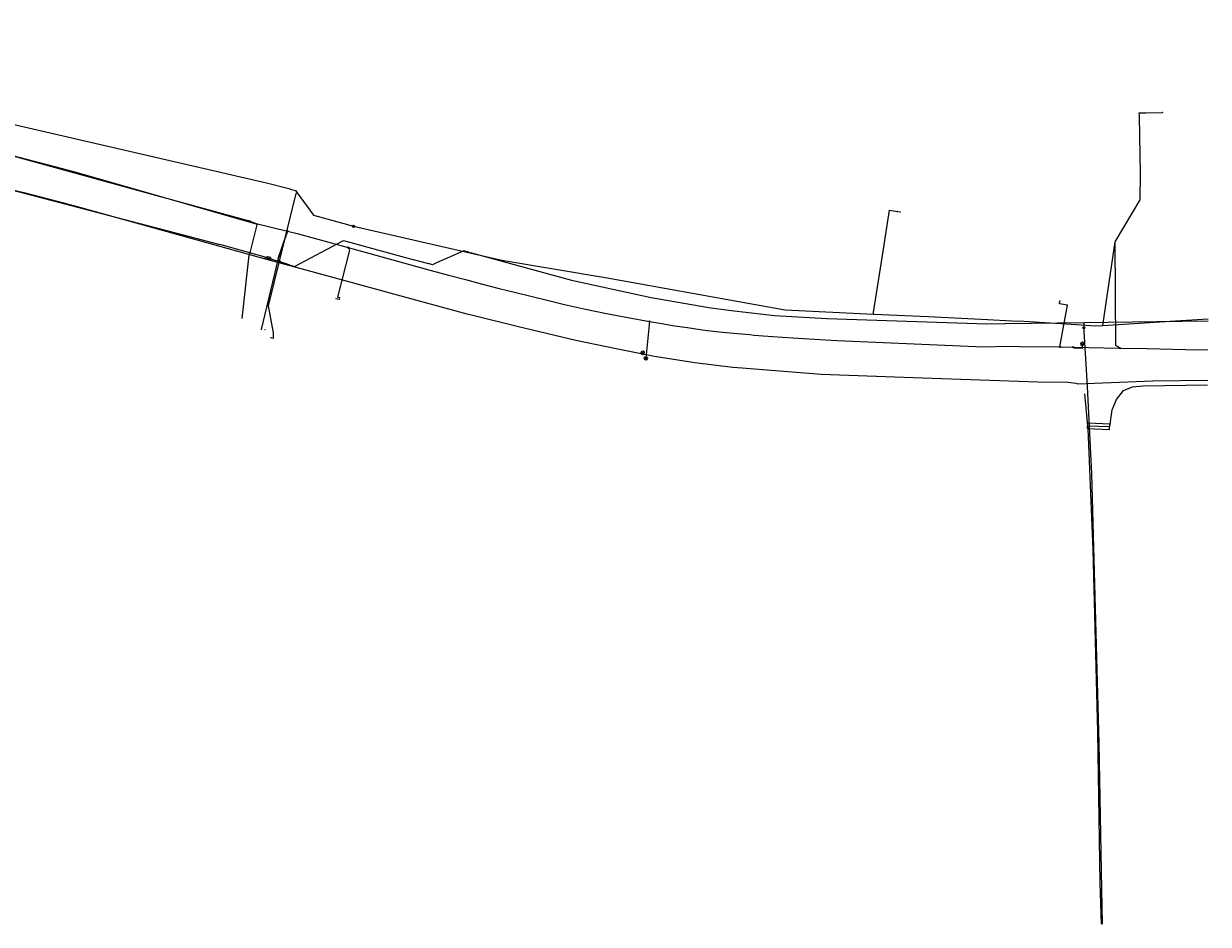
# Model space of a CAD drawing. Header units: metres. Extents: x 174261 to 174838, y 462117 to 462752.
# Tile 6 of 13: x 174620 to 174834, y 462120 to 462282. Entities that reach past the tile are written whole.
import ezdxf
from ezdxf.enums import TextEntityAlignment as Align
from ezdxf.lldxf.tags import DXFTag

# ---------------------------------------------------------------- set-up
doc = ezdxf.new("R2010")
doc.units = ezdxf.units.M
for name, color, linetype in [('B-WE-KL-DATA_KABELBED-G', 153, 'Continuous'), ('B-WE-KL-DATA_MANTELBUIS-G', 153, 'Continuous'), ('B-WE-KL-ET_LS-G', 11, 'KL-LS-N'), ('B-WE-KL-ET_LS_MANTELBUIS-G', 11, 'Continuous'), ('B-WE-KL-ET_LS_OV_LICHTMAST-S', 53, 'Continuous'), ('B-WE-KL-GAS_LD-G', 44, 'KL-GAS-LD-N')]:
    doc.layers.add(name, color=color, linetype=linetype)
doc.layers.add('B-WE-KL-WATER-G', color=5, linetype='KL-WATER-N', true_color=0x0000ff)
doc.styles.add('NLCS-ISO', font='NLCS-ISO.ttf')
doc.styles.get("Standard").update_dxf_attribs({"font": 'isocpeur.ttf'})
tags = doc.linetypes.add('KL-GAS-LD-N', pattern='A,4,-1,[69,NLCS.SHX,S=0.5,R=0,X=0,Y=0],-1,4,-1,["L",Standard,S=1,R=0,X=0.25,Y=-0.5],-2', length=13).pattern_tags.tags
tags[18] = DXFTag(74, 10)
tags = doc.linetypes.add('KL-LS-N', pattern='A,4,-1,[103,NLCS.SHX,S=0.75,R=0,X=0,Y=0],-1,4,-1,["L",Standard,S=1,R=0,X=0,Y=-0.5],-2', length=13).pattern_tags.tags
tags[18] = DXFTag(74, 10)
doc.linetypes.add('KL-WATER-N', pattern='A,7,-0.5,[168,NLCS.SHX,S=0.75,R=0,X=0.75,Y=0],-2', length=9.5)

# ---------------------------------------------------------------- blocks, each defined once
blk = doc.blocks.new('SKL-WTB_HULP_OVERIG-SO')
at = {"color": 0, "linetype": 'ByBlock', "lineweight": 18}
for points in [[(-0.1, 0.1), (0.1, -0.1)], [(0.1, 0.1), (-0.1, -0.1)]]:
    blk.add_lwpolyline(points, dxfattribs=at)
at = {"color": 0, "linetype": 'ByBlock', "lineweight": 18, "style": 'NLCS-ISO', "flags": 1}
for tag, p in [('TYPE', (1.5, 0)), ('LABEL', (1.5, -1.5)), ('OMSCHRIJVING', (1.5, -3))]:
    blk.add_attdef(tag, p, '', height=1, dxfattribs=at)
blk = doc.blocks.new('SKL-WTB_HULP_SIFON-SO')
at = {"linetype": 'ByBlock', "lineweight": 18}
h = blk.add_hatch(color=0, dxfattribs=at)
h.dxf.hatch_style = 1
h.paths.add_polyline_path([(0.1, -0.5), (-0.1, -0.5), (-0.1, -0.8), (0.1, -0.8)])
at = {"color": 0, "linetype": 'ByBlock', "lineweight": 18}
blk.add_lwpolyline([(0.3, 0.8), (0.3, -0.5), (-0.3, -0.5), (-0.3, 0.8)], dxfattribs=at)
blk.add_lwpolyline([(0.1, -0.8), (-0.1, -0.8), (-0.1, -0.5), (0.1, -0.5)], close=True, dxfattribs=at)
blk.add_circle((0, 0), 1, dxfattribs=at)
at = {"color": 0, "linetype": 'ByBlock', "lineweight": 18, "style": 'NLCS-ISO', "flags": 1}
for tag, p in [('TYPE', (1.5, 0)), ('LABEL', (1.5, -1.5)), ('OMSCHRIJVING', (1.5, -3))]:
    blk.add_attdef(tag, p, '', height=1, dxfattribs=at)
blk = doc.blocks.new('SKL-WTB_HULP_MOF-SO')
at = {"linetype": 'ByBlock', "lineweight": 18}
h = blk.add_hatch(color=0, dxfattribs=at)
h.dxf.hatch_style = 1
h.paths.add_polyline_path([(-0.5625, 0, 1), (0.5625, 0, 1)])
at = {"color": 0, "linetype": 'ByBlock', "lineweight": 18}
blk.add_circle((0, 0), 0.5625, dxfattribs=at)
at = {"color": 0, "linetype": 'ByBlock', "lineweight": 18, "style": 'NLCS-ISO', "flags": 1}
for tag, p in [('TYPE', (1.5, 0)), ('OMSCHRIJVING', (1.5, -3)), ('LABEL', (1.5, -1.5))]:
    blk.add_attdef(tag, p, '', height=1, dxfattribs=at)
blk = doc.blocks.new('SKL-ET_OV_LICHTMAST-SO')
at = {"color": 0, "linetype": 'ByBlock', "lineweight": 18}
for points in [[(-1.2, 0), (-2, 0)], [(-1.4, 1.4), (-0.9, 0.9)], [(0, 2), (0, 1.2)], [(0.9, 0.9), (1.4, 1.4)], [(2, 0), (1.2, 0)], [(-1.4, -1.4), (-0.9, -0.9)], [(0, -1.2), (0, -2)], [(0.9, -0.9), (1.4, -1.4)]]:
    blk.add_lwpolyline(points, dxfattribs=at)
blk.add_circle((0, 0), 1, dxfattribs=at)
blk = doc.blocks.new('SKL-WATER_BRANDKRAAN_BRANDPUT-SO')
at = {"color": 0, "linetype": 'ByBlock', "lineweight": 18}
blk.add_ellipse((0, 0), major_axis=(2.5, 0), ratio=0.54, dxfattribs=at)
at = {"color": 0, "linetype": 'ByBlock', "lineweight": 18, "style": 'NLCS-ISO'}
blk.add_text('bk', height=1.5, dxfattribs=at).set_placement((0.2, 0), align=Align.MIDDLE_CENTER)
blk = doc.blocks.new('SKL-WTB_HULP_AFSLUITER-SO')
at = {"color": 0, "linetype": 'ByBlock', "lineweight": 18}
blk.add_lwpolyline([(0, 0.8), (0, -0.8)], dxfattribs=at)
blk.add_circle((0, 0), 1, dxfattribs=at)
at = {"color": 0, "linetype": 'ByBlock', "lineweight": 18, "style": 'NLCS-ISO', "flags": 1}
for tag, p in [('TYPE', (1.5, 0)), ('LABEL', (1.5, -1.5)), ('OMSCHRIJVING', (1.5, -3))]:
    blk.add_attdef(tag, p, '', height=1, dxfattribs=at)

msp = doc.modelspace()

# ---------------------------------------------------------------- linework, layer by layer
at = {"layer": 'B-WE-KL-DATA_KABELBED-G', "flags": 128}
for points in [[(174608.37, 462261.17), (174629.52, 462255.65), (174662.39, 462246.23), (174662.35, 462246.07)], [(174605.37, 462255.49), (174620.34, 462251.95), (174627.71, 462250), (174629.52, 462249.52), (174662.75, 462240.27), (174677.56, 462236.2), (174687.65, 462233.44), (174700.23, 462230.03), (174701.55, 462229.71), (174709.59, 462227.76), (174719.92, 462225.3), (174727.49, 462223.7), (174734.11, 462222.42), (174741.4, 462221.25), (174748.26, 462220.39), (174749.96, 462220.28), (174764.18, 462219.12), (174782.49, 462218.46), (174803.31, 462217.78), (174808.71, 462217.72), (174810.17, 462217.54), (174810.53, 462217.41), (174824.04, 462217.96), (174833.94, 462218.03)], [(174662.35, 462246.07), (174661.16, 462241.26)], [(174662.35, 462246.07), (174661.16, 462241.26)], [(174661.16, 462241.26), (174660.99, 462240.6)], [(174659.7, 462229.16), (174660.99, 462240.6)], [(174812.27, 462209.84), (174816.26, 462209.68), (174816.7, 462212.68), (174817.49, 462214.58), (174818.76, 462216.17), (174820.38, 462216.85), (174822.25, 462217.03), (174833.93, 462217.2)], [(174812.27, 462209.84), (174816.26, 462209.68), (174816.7, 462212.68), (174817.49, 462214.58), (174818.76, 462216.17), (174820.38, 462216.85), (174822.25, 462217.03), (174833.93, 462217.2)], [(174812.27, 462209.84), (174816.26, 462209.68), (174816.7, 462212.68), (174817.49, 462214.58), (174818.76, 462216.17), (174820.38, 462216.85), (174822.25, 462217.03), (174833.93, 462217.2)], [(174811.72, 462215.59), (174812.27, 462209.84)], [(174812.25, 462209.34), (174812.29, 462210.34)], [(174812.25, 462209.34), (174816.24, 462209.18)], [(174812.27, 462209.84), (174812.29, 462209.34), (174813.18, 462187.44), (174814.06, 462154.57), (174814.49, 462127.36), (174814.72, 462119.86)], [(174812.29, 462210.34), (174816.28, 462210.18)], [(174816.24, 462209.18), (174816.28, 462210.18)]]:
    msp.add_lwpolyline(points, dxfattribs=at)
at = {"layer": 'B-WE-KL-DATA_MANTELBUIS-G', "flags": 128}
msp.add_lwpolyline([(174662.35, 462246.07), (174661.16, 462241.26)], dxfattribs=at)
at = {"layer": 'B-WE-KL-ET_LS-G', "flags": 128}
for points in [[(174426, 462206.48), (174432.66, 462210.74), (174434.99, 462212.23), (174439.87, 462215.37), (174452.02, 462223.01), (174456.17, 462225.79), (174456.57, 462226.06), (174456.95, 462226.32), (174457.45, 462226.65), (174473.4, 462237.5), (174477.83, 462240.51), (174478.58, 462241.02), (174483.43, 462243.9), (174484.71, 462244.66), (174500, 462254.29), (174503.55, 462256.38), (174505.49, 462257.3), (174506.47, 462257.83), (174509.65, 462259.46), (174511.78, 462261.26), (174524.42, 462266.59), (174525.71, 462267.14), (174527.03, 462267.65), (174528.39, 462268.14), (174529.79, 462268.61), (174531.22, 462269.04), (174532.69, 462269.44), (174534.2, 462269.81), (174535.73, 462270.16), (174537.31, 462270.47), (174537.94, 462270.58), (174538.77, 462270.73), (174541.25, 462271.15), (174544.79, 462271.74), (174552.19, 462272.22), (174566.32, 462272.12), (174585.51, 462266.99), (174593.8, 462265.45), (174594.15, 462265.38), (174605.99, 462262.63), (174611.95, 462260.27), (174640.98, 462252.26), (174660.95, 462246.79)], [(174818.07, 462223.85), (174817.35, 462224.31), (174817.21, 462243.03), (174821.78, 462250.61), (174821.8, 462255.21), (174821.61, 462265.73), (174821.6, 462266.31), (174825.8, 462266.39)], [(174660.95, 462246.79), (174662.25, 462246.36), (174667.88, 462244.95), (174669.64, 462244.51), (174678.84, 462241.98), (174693.8, 462237.87), (174696.92, 462237.02), (174700, 462236.2), (174703.06, 462235.4), (174706.09, 462234.62), (174709.09, 462233.86), (174712.06, 462233.13), (174715, 462232.42), (174717.9, 462231.74), (174721.64, 462230.9), (174725.43, 462230.1), (174729.28, 462229.35), (174733.19, 462228.65), (174735.45, 462228.26), (174737.74, 462227.89), (174740.04, 462227.54), (174742.36, 462227.2), (174742.78, 462227.14), (174743.23, 462227.08), (174743.7, 462227.02), (174744.2, 462226.96), (174744.73, 462226.9), (174745.28, 462226.84), (174745.86, 462226.78), (174746.46, 462226.71), (174747.09, 462226.65), (174747.74, 462226.59), (174748.41, 462226.53), (174749.11, 462226.46), (174749.83, 462226.4), (174750.57, 462226.34), (174751.34, 462226.28), (174752.12, 462226.21), (174752.93, 462226.15), (174753.75, 462226.09), (174755.46, 462225.96), (174757.24, 462225.84), (174759.09, 462225.72), (174761.01, 462225.59), (174762.98, 462225.47), (174765, 462225.36), (174767.08, 462225.24), (174793.5, 462224.06), (174797.9, 462224.21), (174800.06, 462224.13), (174807.27, 462224.05), (174809.67, 462224.03), (174818.07, 462223.85), (174823.02, 462223.75), (174832.19, 462223.56), (174833.99, 462223.58)], [(174667.88, 462244.95), (174666.22, 462240.03), (174663.13, 462227.18)], [(174678.84, 462241.98), (174679.1, 462241.52), (174676.92, 462233.05), (174677.3, 462232.95), (174677.2, 462232.59), (174676.62, 462232.75)], [(174807.27, 462224.05), (174808.64, 462231.57), (174807.17, 462231.86), (174807.27, 462232.35)], [(174733.19, 462228.65), (174732.55, 462222.02)], [(174809.67, 462224.03), (174809.82, 462223.87), (174811.32, 462223.84), (174811.33, 462224.64)]]:
    msp.add_lwpolyline(points, dxfattribs=at)
at = {"layer": 'B-WE-KL-ET_LS_MANTELBUIS-G', "flags": 128}
msp.add_lwpolyline([(174666.22, 462240.03), (174667.75, 462244.58)], dxfattribs=at)
at = {"layer": 'B-WE-KL-GAS_LD-G', "flags": 128}
for points in [[(174668.36, 462252.54), (174664.12, 462253.63), (174608.34, 462266.46), (174606.75, 462266.82), (174606.37, 462266.91), (174593.7, 462269.93), (174590.71, 462270.64), (174541.44, 462282.39), (174538.91, 462282.12), (174536.38, 462280.88), (174536.24, 462280.81), (174502.28, 462264.18), (174501.82, 462263.96), (174500.45, 462263.28), (174491.3, 462258.81), (174481.59, 462254.05), (174477.57, 462247.76), (174475.77, 462244.94), (174472.55, 462239.91), (174456.48, 462230.16), (174455.54, 462229.59), (174451.25, 462226.96), (174441.07, 462220.72), (174425.56, 462212.17), (174423.8, 462211.12)], [(174814.99, 462227.95), (174817.21, 462243.03), (174821.78, 462250.61), (174821.8, 462255.21), (174821.61, 462265.73), (174821.59, 462266.31), (174822.79, 462266.33), (174825.8, 462266.39)], [(174669.62, 462251.89), (174669.42, 462251.74), (174664.4, 462231.48), (174665.29, 462226.61), (174665.31, 462225.59)], [(174668.36, 462252.54), (174669.33, 462252.29), (174669.62, 462251.89), (174672.57, 462247.83), (174679.8, 462245.84)], [(174773.63, 462230), (174773.64, 462230.25), (174775.42, 462241.7), (174776.5, 462248.72), (174777.98, 462248.49)], [(174777.98, 462248.49), (174778.48, 462248.41)], [(174679.8, 462245.84), (174706.56, 462239.74), (174725.59, 462236.52), (174757.7, 462230.77), (174773.63, 462230), (174783.54, 462229.52), (174794.23, 462229), (174798.57, 462228.76), (174800.73, 462228.68), (174810.27, 462228.08), (174813.67, 462227.87), (174814.99, 462227.95), (174828.13, 462228.78), (174834.05, 462229.14)], [(174665.31, 462225.59), (174664.82, 462225.71)]]:
    msp.add_lwpolyline(points, dxfattribs=at)
at = {"layer": 'B-WE-KL-WATER-G', "flags": 128}
for points in [[(174543.61, 462262.78), (174548.99, 462263.4), (174552.58, 462263.81), (174562.79, 462263.88), (174568.05, 462263.36), (174579.29, 462261.84), (174584.14, 462260.85), (174584.73, 462260.73), (174605.49, 462255.67), (174607.35, 462255.22), (174615.77, 462253.02), (174635.97, 462247.69), (174647.71, 462244.63), (174655.68, 462242.57)], [(174668.2, 462238.9), (174669.15, 462238.6), (174677.99, 462243.29), (174689.21, 462240.21), (174693.31, 462239.09)], [(174664.37, 462240.08), (174663.42, 462240.37), (174656.34, 462242.37), (174655.68, 462242.57)], [(174700.62, 462241.16), (174699.89, 462241.35), (174699.59, 462241.32), (174694.78, 462239.22), (174694.03, 462238.89), (174693.31, 462239.09)], [(174700.62, 462241.16), (174701.1, 462241.04), (174719.14, 462236.08), (174733.5, 462232.95), (174743.89, 462231.2), (174747.48, 462230.69), (174755.76, 462229.72), (174765.19, 462229.17), (174794.11, 462228.21), (174797.38, 462228.26), (174811.56, 462228.45)], [(174666.38, 462239.46), (174665.69, 462239.67), (174664.37, 462240.08)], [(174668.2, 462238.9), (174666.38, 462239.46)], [(174811.56, 462228.45), (174824.68, 462228.63), (174834.04, 462228.76)], [(174811.56, 462228.45), (174811.58, 462227.5)], [(174811.58, 462227.5), (174811.58, 462226.9), (174812.21, 462216.91), (174812.98, 462201.15), (174814.29, 462152.55), (174814.76, 462126.19), (174814.91, 462119.86)]]:
    msp.add_lwpolyline(points, dxfattribs=at)

# ---------------------------------------------------------------- block references
at = {"layer": 'B-WE-KL-ET_LS-G', "xscale": 0.2, "yscale": 0.2, "zscale": 0.2}
for name, p in [('SKL-WTB_HULP_OVERIG-SO', (174825.8, 462266.39)), ('SKL-WTB_HULP_MOF-SO', (174660.95, 462246.79)), ('SKL-WTB_HULP_MOF-SO', (174667.88, 462244.95)), ('SKL-WTB_HULP_MOF-SO', (174678.84, 462241.98)), ('SKL-WTB_HULP_OVERIG-SO', (174676.62, 462232.75)), ('SKL-WTB_HULP_OVERIG-SO', (174807.27, 462232.35)), ('SKL-WTB_HULP_MOF-SO', (174733.19, 462228.65)), ('SKL-WTB_HULP_OVERIG-SO', (174663.13, 462227.18)), ('SKL-WTB_HULP_OVERIG-SO', (174663.83, 462227.18)), ('SKL-WTB_HULP_MOF-SO', (174807.27, 462224.05)), ('SKL-WTB_HULP_MOF-SO', (174809.67, 462224.03)), ('SKL-WTB_HULP_MOF-SO', (174818.07, 462223.85))]:
    msp.add_blockref(name, p, dxfattribs=at)
at = {"layer": 'B-WE-KL-ET_LS_OV_LICHTMAST-S', "xscale": 0.2, "yscale": 0.2, "zscale": 0.2}
for p in [(174811.33, 462224.64), (174732, 462223), (174732.55, 462222.02)]:
    msp.add_blockref('SKL-ET_OV_LICHTMAST-SO', p, dxfattribs=at)
at = {"layer": 'B-WE-KL-GAS_LD-G', "xscale": 0.2, "yscale": 0.2, "zscale": 0.2}
for name, p in [('SKL-WTB_HULP_OVERIG-SO', (174825.8, 462266.39)), ('SKL-WTB_HULP_OVERIG-SO', (174668.36, 462252.54)), ('SKL-WTB_HULP_OVERIG-SO', (174669.62, 462251.89)), ('SKL-WTB_HULP_OVERIG-SO', (174777.98, 462248.49)), ('SKL-WTB_HULP_OVERIG-SO', (174778.48, 462248.41)), ('SKL-WTB_HULP_SIFON-SO', (174679.8, 462245.84)), ('SKL-WTB_HULP_OVERIG-SO', (174773.63, 462230)), ('SKL-WTB_HULP_OVERIG-SO', (174814.99, 462227.95)), ('SKL-WTB_HULP_OVERIG-SO', (174664.82, 462225.71)), ('SKL-WTB_HULP_OVERIG-SO', (174665.31, 462225.59))]:
    msp.add_blockref(name, p, dxfattribs=at)
at = {"layer": 'B-WE-KL-WATER-G', "xscale": 0.2, "yscale": 0.2, "zscale": 0.2}
for name, p in [('SKL-WTB_HULP_OVERIG-SO', (174655.68, 462242.57)), ('SKL-WTB_HULP_OVERIG-SO', (174700.62, 462241.16)), ('SKL-WATER_BRANDKRAAN_BRANDPUT-SO', (174664.37, 462240.08)), ('SKL-WTB_HULP_OVERIG-SO', (174665.69, 462239.67)), ('SKL-WTB_HULP_AFSLUITER-SO', (174666.38, 462239.46)), ('SKL-WTB_HULP_OVERIG-SO', (174668.2, 462238.9)), ('SKL-WTB_HULP_OVERIG-SO', (174693.31, 462239.09)), ('SKL-WTB_HULP_OVERIG-SO', (174797.38, 462228.26)), ('SKL-WTB_HULP_OVERIG-SO', (174824.68, 462228.63)), ('SKL-WTB_HULP_AFSLUITER-SO', (174811.58, 462227.5))]:
    msp.add_blockref(name, p, dxfattribs=at)

doc.saveas('drawing.dxf')
